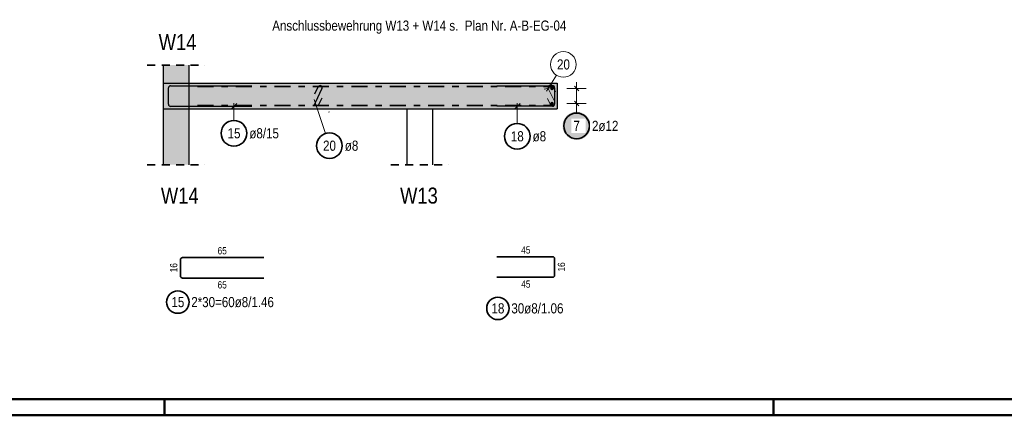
# Model space of a CAD drawing. Header units: millimetres. Extents: x -20 to 84, y 0 to 50.
# Tile 10 of 22: x 52 to 67, y 0 to 6. Entities that reach past the tile are written whole.
import ezdxf

# ---------------------------------------------------------------- set-up
doc = ezdxf.new("R2010")
doc.units = ezdxf.units.MM
doc.linetypes.add('DASHDOT', pattern=[1, 0.5, -0.25, 0, -0.25])
doc.linetypes.add('HIDDEN', pattern=[0.375, 0.25, -0.125])
doc.layers.add('Achsen', color=7, linetype='Continuous', lineweight=20)
doc.layers.add('Schraffuren', color=7, linetype='Continuous', lineweight=20)
doc.styles.add('Arial Narrow', font='ARIALN.TTF')

msp = doc.modelspace()

# ---------------------------------------------------------------- hatches: boundary and pattern name
at = {"lineweight": 25, "true_color": 0xffffff}
msp.add_hatch(color=7, dxfattribs=at).paths.add_polyline_path([(60.648122, 4.514206), (60.647988, 4.521884), (60.647586, 4.529553), (60.646917, 4.537202), (60.645981, 4.544824), (60.64478, 4.552409), (60.643315, 4.559947), (60.641587, 4.567429), (60.6396, 4.574846), (60.637355, 4.58219), (60.634855, 4.589451), (60.632103, 4.59662), (60.629102, 4.603688), (60.625857, 4.610648), (60.622371, 4.61749), (60.618648, 4.624206), (60.614693, 4.630788), (60.61051, 4.637229), (60.606106, 4.643519), (60.601485, 4.649652), (60.596652, 4.655619), (60.591614, 4.661415), (60.586377, 4.667031), (60.580947, 4.672461), (60.575331, 4.677698), (60.569536, 4.682736), (60.563568, 4.687569), (60.557435, 4.69219), (60.551145, 4.696594), (60.544704, 4.700777), (60.538122, 4.704732), (60.531406, 4.708455), (60.524564, 4.711941), (60.517604, 4.715186), (60.510536, 4.718187), (60.503367, 4.720939), (60.496106, 4.723439), (60.488762, 4.725684), (60.481345, 4.727671), (60.473863, 4.729399), (60.466325, 4.730864), (60.45874, 4.732065), (60.451118, 4.733001), (60.443469, 4.73367), (60.4358, 4.734072), (60.428122, 4.734206), (60.420444, 4.734072), (60.412776, 4.73367), (60.405126, 4.733001), (60.397504, 4.732065), (60.38992, 4.730864), (60.382382, 4.729399), (60.374899, 4.727671), (60.367482, 4.725684), (60.360138, 4.723439), (60.352878, 4.720939), (60.345709, 4.718187), (60.33864, 4.715186), (60.331681, 4.711941), (60.324838, 4.708455), (60.318122, 4.704732), (60.31154, 4.700777), (60.3051, 4.696594), (60.298809, 4.69219), (60.292677, 4.687569), (60.286709, 4.682736), (60.280913, 4.677698), (60.275297, 4.672461), (60.269867, 4.667031), (60.26463, 4.661415), (60.259592, 4.655619), (60.25476, 4.649652), (60.250138, 4.643519), (60.245734, 4.637229), (60.241552, 4.630788), (60.237597, 4.624206), (60.233874, 4.61749), (60.230388, 4.610648), (60.227142, 4.603688), (60.224142, 4.59662), (60.22139, 4.589451), (60.21889, 4.58219), (60.216645, 4.574846), (60.214657, 4.567429), (60.21293, 4.559947), (60.211465, 4.552409), (60.210263, 4.544824), (60.209327, 4.537202), (60.208658, 4.529553), (60.208256, 4.521884), (60.208122, 4.514206), (60.208256, 4.506528), (60.208658, 4.49886), (60.209327, 4.49121), (60.210263, 4.483588), (60.211465, 4.476004), (60.21293, 4.468466), (60.214657, 4.460983), (60.216645, 4.453566), (60.21889, 4.446222), (60.22139, 4.438962), (60.224142, 4.431793), (60.227142, 4.424724), (60.230388, 4.417765), (60.233874, 4.410922), (60.237597, 4.404206), (60.241552, 4.397624), (60.245734, 4.391184), (60.250138, 4.384893), (60.25476, 4.378761), (60.259592, 4.372793), (60.26463, 4.366997), (60.269867, 4.361381), (60.275297, 4.355951), (60.280913, 4.350714), (60.286709, 4.345676), (60.292677, 4.340844), (60.298809, 4.336222), (60.3051, 4.331818), (60.31154, 4.327636), (60.318122, 4.323681), (60.324838, 4.319958), (60.331681, 4.316471), (60.33864, 4.313226), (60.345709, 4.310226), (60.352878, 4.307474), (60.360138, 4.304974), (60.367482, 4.302729), (60.374899, 4.300741), (60.382382, 4.299014), (60.38992, 4.297548), (60.397504, 4.296347), (60.405126, 4.295411), (60.412776, 4.294742), (60.420444, 4.29434), (60.428122, 4.294206), (60.4358, 4.29434), (60.443469, 4.294742), (60.451118, 4.295411), (60.45874, 4.296347), (60.466325, 4.297548), (60.473863, 4.299014), (60.481345, 4.300741), (60.488762, 4.302729), (60.496106, 4.304974), (60.503367, 4.307474), (60.510536, 4.310226), (60.517604, 4.313226), (60.524564, 4.316471), (60.531406, 4.319958), (60.538122, 4.323681), (60.544704, 4.327636), (60.551145, 4.331818), (60.557435, 4.336222), (60.563568, 4.340844), (60.569536, 4.345676), (60.575331, 4.350714), (60.580947, 4.355951), (60.586377, 4.361381), (60.591614, 4.366997), (60.596652, 4.372793), (60.601485, 4.378761), (60.606106, 4.384893), (60.61051, 4.391184), (60.614693, 4.397624), (60.618648, 4.404206), (60.622371, 4.410922), (60.625857, 4.417765), (60.629102, 4.424724), (60.632103, 4.431793), (60.634855, 4.438962), (60.637355, 4.446222), (60.6396, 4.453566), (60.641587, 4.460983), (60.643315, 4.468466), (60.64478, 4.476004), (60.645981, 4.483588), (60.646917, 4.49121), (60.647586, 4.49886)])
at = {"layer": 'Schraffuren', "lineweight": 50, "true_color": 0xd7ffd7}
for points in [[(54.380222, 3.908856), (53.980222, 3.908856), (53.980222, 5.461104), (54.380222, 5.461104)], [(60.125474, 5.180126), (60.125474, 4.780126), (53.980222, 4.780126), (53.980222, 5.180126)]]:
    msp.add_hatch(color=254, dxfattribs=at).paths.add_polyline_path(points)

# ---------------------------------------------------------------- linework, layer by layer
at = {"color": 2, "linetype": 'HIDDEN', "lineweight": 35, "ltscale": 0.5}
for p, q in [((53.730222, 5.461104), (54.630222, 5.461104)), ((53.730222, 3.908856), (54.630222, 3.908856)), ((57.530227, 3.908856), (58.430227, 3.908856))]:
    msp.add_line(p, q, dxfattribs=at)
at = {"color": 9, "linetype": 'Continuous', "lineweight": 0, "ltscale": 0.5}
for p, q in [((60.11476, 5.303595), (59.9584, 5.057594)), ((59.924216, 5.0862), (60.046225, 5.113382)), ((59.986665, 5.096787), (60.086358, 4.889516)), ((60.099798, 5.04652), (60.05873, 5.131526)), ((60.014294, 4.854777), (59.973226, 4.939783))]:
    msp.add_line(p, q, dxfattribs=at)
at = {"color": 3, "linetype": 'Continuous', "lineweight": 25, "ltscale": 0.5}
for p, q in [((54.060984, 4.850452), (54.060984, 5.106452)), ((54.092984, 5.138452), (55.360984, 5.138452)), ((56.345842, 5.015526), (56.397838, 5.123149)), ((56.455489, 5.095358), (56.348861, 4.873668)), ((59.185474, 5.140126), (60.053474, 5.140126)), ((60.085474, 5.108126), (60.085474, 4.852126)), ((60.463478, 5.06277), (60.392767, 5.133481)), ((56.379061, 4.933662), (56.322707, 4.822086)), ((56.406512, 4.845877), (56.458508, 4.9535)), ((55.360984, 4.818452), (54.092984, 4.818452)), ((55.126718, 4.862647), (55.038329, 4.774258)), ((60.053474, 4.820126), (59.185474, 4.820126)), ((59.545971, 4.86432), (59.457582, 4.775931)), ((60.463478, 4.82677), (60.392767, 4.897481))]:
    msp.add_line(p, q, dxfattribs=at)
at = {"color": 2, "linetype": 'DASHDOT', "lineweight": 35, "ltscale": 0.5}
for p, q in [((54.513789, 5.130126), (60.065474, 5.130126)), ((54.513789, 4.830126), (60.055474, 4.830126))]:
    msp.add_line(p, q, dxfattribs=at)
at = {"color": 5, "linetype": 'Continuous', "lineweight": 18, "ltscale": 0.5}
for p, q in [((60.578122, 5.098126), (60.278122, 5.098126)), ((60.428122, 5.198126), (60.428122, 4.762126)), ((56.509606, 4.395191), (56.335265, 4.925372)), ((55.082524, 4.598319), (55.082524, 4.868452)), ((59.501776, 4.551584), (59.501776, 4.870126)), ((60.578122, 4.862126), (60.278122, 4.862126)), ((60.428122, 4.714206), (60.428122, 4.762126))]:
    msp.add_line(p, q, dxfattribs=at)
at = {"color": 3, "linetype": 'HIDDEN', "lineweight": 25, "ltscale": 0.5}
for p, q in [((57.780227, 4.780955), (58.180227, 4.780955)), ((57.780227, 4.780955), (57.780227, 4.780126)), ((58.180227, 4.780955), (58.180227, 4.780126))]:
    msp.add_line(p, q, dxfattribs=at)
at = {"color": 2, "linetype": 'Continuous', "lineweight": 35, "ltscale": 0.5}
for p, q in [((54.280266, 2.461054), (55.548266, 2.461054)), ((59.185474, 2.473009), (60.053474, 2.473009)), ((54.248266, 2.173054), (54.248266, 2.429054)), ((60.085474, 2.441009), (60.085474, 2.185009)), ((60.053474, 2.153009), (59.185474, 2.153009)), ((55.548266, 2.141054), (54.280266, 2.141054))]:
    msp.add_line(p, q, dxfattribs=at)
at = {"color": 4, "linetype": 'Continuous', "lineweight": 50}
for p, q in [((1, 0.25), (82.25, 0.25)), ((0, 0), (82.5, 0))]:
    msp.add_line(p, q, dxfattribs=at)
at = {"color": 4, "linetype": 'Continuous', "lineweight": 50, "ltscale": 0.5}
for p, q in [((54, 0), (54, 0.25)), ((63.5, 0), (63.5, 0.25))]:
    msp.add_line(p, q, dxfattribs=at)
at = {"color": 9, "linetype": 'Continuous', "lineweight": 0, "ltscale": 0.5}
msp.add_circle((60.222045, 5.472385), 0.2, dxfattribs=at)
at = {"color": 9, "linetype": 'Continuous', "lineweight": 0}
for centre in [(54.380222, 5.180126), (60.042117, 5.110048), (54.380222, 4.780126), (60.043474, 4.850126), (56.563087, 4.730011)]:
    msp.add_circle(centre, 0.00222, dxfattribs=at)
at = {"color": 4, "linetype": 'Continuous', "lineweight": 50, "ltscale": 0.5}
for centre, radius in [((60.043474, 5.098126), 0.012), ((60.043474, 5.098126), 0.012), ((60.043474, 5.098126), 0.0108), ((60.043474, 5.098126), 0.0084), ((60.043474, 5.098126), 0.006), ((60.043474, 5.098126), 0.0036), ((60.043474, 5.098126), 0.0012), ((60.043474, 4.862126), 0.012), ((60.043474, 4.862126), 0.012), ((60.043474, 4.862126), 0.0108), ((60.043474, 4.862126), 0.0084), ((60.043474, 4.862126), 0.006), ((60.043474, 4.862126), 0.0036), ((60.043474, 4.862126), 0.0012)]:
    msp.add_circle(centre, radius, dxfattribs=at)
at = {"color": 2, "linetype": 'Continuous', "lineweight": 35, "ltscale": 0.5}
for centre, radius in [((60.428122, 4.514206), 0.2), ((55.082524, 4.398319), 0.2), ((59.501776, 4.351584), 0.2), ((56.572082, 4.205199), 0.2), ((54.206579, 1.766054), 0.175), ((59.200207, 1.668146), 0.175)]:
    msp.add_circle(centre, radius, dxfattribs=at)
at = {"color": 3, "linetype": 'Continuous', "lineweight": 25, "ltscale": 0.5}
for centre, start, end in [((54.092984, 5.106452), 90, 180), ((56.426651, 5.109229), 334.313549, 154.213549), ((60.053474, 5.108126), 0, 90), ((54.092984, 4.850452), 180, 270), ((56.377699, 4.859798), 154.313549, 334.213549), ((60.053474, 4.852126), 270, 0)]:
    msp.add_arc(centre, 0.032, start, end, dxfattribs=at)
at = {"color": 9, "linetype": 'Continuous', "lineweight": 0, "ltscale": 0.5}
for centre, start, end in [((60.022713, 5.114125), 25.786451, 205.686451), ((60.050311, 4.872178), 205.786451, 25.686451)]:
    msp.add_arc(centre, 0.04, start, end, dxfattribs=at)
at = {"color": 2, "linetype": 'Continuous', "lineweight": 35, "ltscale": 0.5}
for centre, start, end in [((54.280266, 2.429054), 90, 180), ((60.053474, 2.441009), 0, 90), ((54.280266, 2.173054), 180, 270), ((60.053474, 2.185009), 270, 0)]:
    msp.add_arc(centre, 0.032, start, end, dxfattribs=at)
at = {"layer": 'Achsen', "color": 3, "linetype": 'Continuous', "lineweight": 25}
for p, q in [((57.780227, 4.780126), (57.780227, 3.908856)), ((58.180227, 4.780126), (58.180227, 3.908856))]:
    msp.add_line(p, q, dxfattribs=at)
at = {"layer": 'Schraffuren', "color": 3, "linetype": 'Continuous', "lineweight": 25}
for p, q in [((53.980222, 5.461104), (53.980222, 3.908856)), ((54.380222, 5.461104), (54.380222, 3.908856)), ((53.980222, 5.180126), (60.125474, 5.180126)), ((60.125474, 5.180126), (60.125474, 4.780126)), ((53.980222, 4.780126), (60.125474, 4.780126))]:
    msp.add_line(p, q, dxfattribs=at)

# ---------------------------------------------------------------- texts
at = {"color": 2, "lineweight": 35, "style": 'Arial Narrow'}
for s, height, p in [('Anschlussbewehrung W13 + W14 s.  Plan Nr. A-B-EG-04', 0.1575, (55.680305, 5.998971)), ('W14', 0.25, (53.907436, 5.694912)), ('W14', 0.25, (53.942456, 3.301841)), ('W13', 0.25, (57.674012, 3.301841))]:
    msp.add_text(s, height=height, dxfattribs=at).set_placement(p)
at = {"color": 9, "lineweight": 0, "insert": (60.12282, 5.551135), "char_height": 0.1575, "attachment_point": 1, "line_spacing_factor": 0.9, "style": 'Arial Narrow'}
msp.add_mtext('20', dxfattribs=at)
at = {"color": 2, "lineweight": 35, "char_height": 0.1575, "attachment_point": 1, "line_spacing_factor": 0.9, "style": 'Arial Narrow'}
for s, insert in [('15', (54.983299, 4.477069)), ('ø8/15', (55.322524, 4.477069)), ('18', (59.402551, 4.430334)), ('ø8', (59.741776, 4.430334)), ('20', (56.472857, 4.283949)), ('ø8', (56.812082, 4.283949)), ('15', (54.107354, 1.844804)), ('2*30=60ø8/1.46', (54.416579, 1.844804)), ('18', (59.100982, 1.746896)), ('30ø8/1.06', (59.410207, 1.746896))]:
    msp.add_mtext(s, dxfattribs=dict(at, insert=insert))
at = {"color": 3, "lineweight": 25, "char_height": 0.1125, "attachment_point": 1, "line_spacing_factor": 0.9, "style": 'Arial Narrow'}
for s, insert in [('65', (54.827391, 2.623554)), ('45', (59.564599, 2.635509)), ('65', (54.827391, 2.091054)), ('45', (59.564599, 2.103009))]:
    msp.add_mtext(s, dxfattribs=dict(at, insert=insert))
at = {"color": 3, "lineweight": 25, "char_height": 0.1125, "attachment_point": 1, "rotation": 90, "line_spacing_factor": 0.9, "style": 'Arial Narrow'}
for insert in [(54.085766, 2.230179), (60.135474, 2.242134)]:
    msp.add_mtext('16', dxfattribs=dict(at, insert=insert))

# ---------------------------------------------------------------- next in the draw order: texts
at = {"color": 2, "lineweight": 35, "char_height": 0.1575, "attachment_point": 1, "line_spacing_factor": 0.9, "style": 'Arial Narrow', "bg_fill": 3, "box_fill_scale": 1.2, "bg_fill_color": 256, "bg_fill_true_color": 13158600, "bg_fill_transparency": 0}
for s, insert in [('7', (60.37851, 4.592956)), ('2ø12', (60.668122, 4.592956))]:
    msp.add_mtext(s, dxfattribs=dict(at, insert=insert))

doc.saveas('drawing.dxf')
